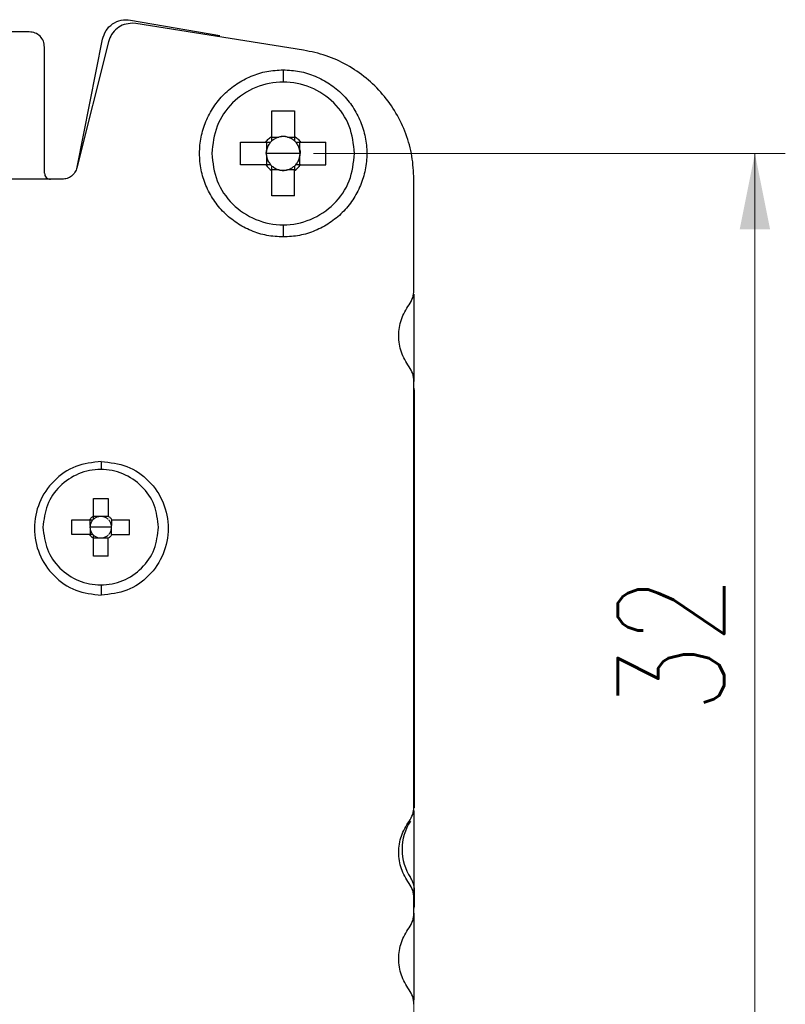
# Model space of a CAD drawing. Header units: millimetres. Extents: x 5 to 292, y 5 to 205.
# Tile 7 of 19: x 95 to 120, y 67 to 100. Entities that reach past the tile are written whole.
import ezdxf

# ---------------------------------------------------------------- set-up
doc = ezdxf.new("R2010")
doc.units = ezdxf.units.MM
doc.styles.add('SLDTEXTSTYLE0', font='TXT', dxfattribs={"width": 0.75, "bigfont": 'bigfont'})
doc.dimstyles.new('SLDDIMSTYLE0', dxfattribs={"dimtxt": 3.5, "dimasz": 2.5, "dimexe": 0, "dimexo": 0.0625, "dimgap": 0.875, "dimtad": 1, "dimdec": 0, "dimrnd": 1e-09, "dimzin": 12, "dimdsep": 46, "dimtxsty": 'SLDTEXTSTYLE0', "dimsah": 1, "dimcen": 0.09, "dimadec": 0, "dimazin": 3, "dimtfac": 1, "dimtdec": 0, "dimtofl": 0, "dimtmove": 0, "dimatfit": 3, "dimfxl": 1, "dimfrac": 2, "dimtolj": 1, "dimtzin": 12, "dimarcsym": 0})
doc.dimstyles.new('SLDDIMSTYLE1', dxfattribs={"dimtxt": 3.5, "dimasz": 2.5, "dimexe": 0, "dimexo": 0.0625, "dimgap": 0.875, "dimtad": 1, "dimdec": 1, "dimrnd": 1e-09, "dimzin": 12, "dimdsep": 46, "dimtxsty": 'SLDTEXTSTYLE0', "dimsah": 1, "dimcen": 0.09, "dimadec": 0, "dimazin": 3, "dimtfac": 1, "dimtdec": 1, "dimtofl": 0, "dimtmove": 0, "dimatfit": 3, "dimfxl": 1, "dimfrac": 2, "dimtolj": 1, "dimtzin": 12, "dimarcsym": 0})

# ---------------------------------------------------------------- blocks, each defined once
blk = doc.blocks.new('_D_1')
at = {"color": 7, "linetype": 'Continuous', "lineweight": 0}
for p, q in [((27.651, 72.708), (27.651, 38.787)), ((108.251, 72.708), (108.251, 38.787)), ((27.651, 39.787), (108.251, 39.787))]:
    blk.add_line(p, q, dxfattribs=at)
at = {"color": 7, "linetype": 'Continuous', "lineweight": 18}
for points in [[(27.651, 39.787), (30.151, 39.287), (30.151, 40.287)], [(108.251, 39.787), (105.751, 40.287), (105.751, 39.287)]]:
    blk.add_solid(points, dxfattribs=at)
at = {"color": 7, "linetype": 'Continuous', "lineweight": 18, "insert": (64.228, 44.299), "char_height": 3.5, "attachment_point": 1, "rotation": 0, "style": 'SLDTEXTSTYLE0'}
blk.add_mtext('80.6', dxfattribs=at)
blk = doc.blocks.new('_D_2')
at = {"color": 7, "linetype": 'Continuous', "lineweight": 0}
for p, q in [((104.951, 95.208), (120.465, 95.208)), ((119.465, 63.208), (119.465, 95.208)), ((104.951, 63.208), (120.465, 63.208))]:
    blk.add_line(p, q, dxfattribs=at)
at = {"color": 7, "linetype": 'Continuous', "lineweight": 18}
for points in [[(119.465, 95.208), (118.965, 92.708), (119.965, 92.708)], [(119.465, 63.208), (119.965, 65.708), (118.965, 65.708)]]:
    blk.add_solid(points, dxfattribs=at)
at = {"color": 7, "linetype": 'Continuous', "lineweight": 18, "insert": (114.953, 76.804), "char_height": 3.5, "attachment_point": 1, "rotation": 90, "style": 'SLDTEXTSTYLE0'}
blk.add_mtext('32', dxfattribs=at)

msp = doc.modelspace()

# ---------------------------------------------------------------- linework, layer by layer
at = {"color": 7, "linetype": 'Continuous', "lineweight": 25}
for p, q in [((98.929, 99.596), (101.871, 99.085)), ((99.104, 99.481), (98.979, 99.491)), ((104.623, 98.607), (99.104, 99.481)), ((95.601, 99.208), (94.901, 99.208)), ((98.203, 98.884), (97.169, 94.737)), ((97.174, 94.761), (98.007, 98.964)), ((96.101, 94.558), (96.101, 98.708)), ((103.581, 96.608), (104.321, 96.608)), ((103.581, 95.775), (103.581, 96.608)), ((104.321, 96.608), (104.321, 95.775)), ((103.581, 95.623), (103.536, 95.578)), ((103.581, 95.623), (103.581, 95.775)), ((103.581, 95.746), (103.808, 95.746)), ((104.093, 95.746), (104.321, 95.746)), ((104.321, 95.775), (104.321, 95.623)), ((104.366, 95.578), (104.321, 95.623)), ((102.551, 95.578), (103.384, 95.578)), ((102.551, 94.838), (102.551, 95.578)), ((103.384, 95.578), (103.536, 95.578)), ((103.395, 95.208), (103.413, 95.351)), ((103.413, 95.351), (103.413, 95.578)), ((104.366, 95.578), (104.518, 95.578)), ((104.488, 95.578), (104.488, 95.351)), ((104.507, 95.208), (104.488, 95.351)), ((104.518, 95.578), (105.351, 95.578)), ((105.351, 94.838), (105.351, 95.578)), ((103.395, 95.208), (103.413, 95.066)), ((103.951, 95.208), (103.395, 95.208)), ((103.413, 94.838), (103.413, 95.066)), ((104.507, 95.208), (103.951, 95.208)), ((104.488, 95.066), (104.507, 95.208)), ((104.488, 95.066), (104.488, 94.838)), ((104.51, 95.208), (104.507, 95.208)), ((103.384, 94.838), (102.551, 94.838)), ((103.536, 94.838), (103.384, 94.838)), ((103.536, 94.838), (103.581, 94.793)), ((103.581, 94.641), (103.581, 94.793)), ((103.808, 94.671), (103.581, 94.671)), ((103.581, 93.808), (103.581, 94.641)), ((104.321, 94.671), (104.093, 94.671)), ((104.321, 94.793), (104.366, 94.838)), ((104.321, 94.793), (104.321, 94.641)), ((104.321, 93.808), (104.321, 94.641)), ((104.518, 94.838), (104.366, 94.838)), ((104.518, 94.838), (105.351, 94.838)), ((96.684, 94.358), (39.218, 94.358)), ((108.251, 90.708), (108.251, 94.36)), ((104.321, 93.808), (103.581, 93.808)), ((108.251, 90.58), (108.251, 87.708)), ((108.251, 73.708), (108.251, 87.708)), ((108.269, 87.408), (108.251, 87.521)), ((108.269, 73.675), (108.269, 87.408)), ((97.711, 83.858), (98.191, 83.858)), ((97.711, 83.276), (97.711, 83.858)), ((98.191, 83.858), (98.191, 83.276)), ((97.711, 83.17), (97.711, 83.276)), ((97.001, 83.148), (97.583, 83.148)), ((97.001, 82.668), (97.001, 83.148)), ((97.583, 83.148), (97.689, 83.148)), ((97.599, 82.96), (97.595, 82.908)), ((97.599, 82.96), (97.599, 83.148)), ((97.711, 83.17), (97.689, 83.148)), ((97.899, 83.26), (97.711, 83.26)), ((98.003, 83.26), (97.899, 83.26)), ((98.191, 83.26), (98.003, 83.26)), ((98.302, 83.148), (98.302, 82.96)), ((98.306, 82.908), (98.302, 82.96)), ((98.319, 83.148), (98.901, 83.148)), ((98.901, 82.668), (98.901, 83.148)), ((97.583, 82.668), (97.001, 82.668)), ((97.689, 82.668), (97.583, 82.668)), ((97.595, 82.908), (97.599, 82.856)), ((97.951, 82.908), (97.595, 82.908)), ((97.599, 82.856), (97.599, 82.668)), ((97.689, 82.668), (97.711, 82.646)), ((97.711, 82.54), (97.711, 82.646)), ((98.306, 82.908), (97.951, 82.908)), ((98.302, 82.856), (98.306, 82.908)), ((98.302, 82.668), (98.302, 82.856)), ((98.319, 82.668), (98.901, 82.668)), ((97.711, 82.556), (97.899, 82.556)), ((97.711, 81.958), (97.711, 82.54)), ((97.899, 82.556), (98.003, 82.556)), ((98.003, 82.556), (98.191, 82.556)), ((98.191, 81.958), (98.191, 82.54)), ((98.191, 81.958), (97.711, 81.958)), ((108.251, 73.582), (108.251, 71.067)), ((108.251, 70.208), (108.251, 70.708)), ((108.269, 70.441), (108.269, 70.941)), ((108.251, 70.34), (108.269, 70.441)), ((108.251, 70.208), (108.251, 67.353))]:
    msp.add_line(p, q, dxfattribs=at)
at = {"color": 8, "linetype": 'Continuous', "lineweight": 25}
for p, q in [((103.951, 97.958), (103.951, 97.558)), ((103.951, 92.858), (103.951, 92.458)), ((97.969, 85.071), (97.969, 84.805)), ((97.969, 81.012), (97.969, 80.671))]:
    msp.add_line(p, q, dxfattribs=at)
at = {"color": 7, "linetype": 'Continuous', "lineweight": 25}
for points, knots in [([(98.007, 98.964), (98.039, 99.063), (98.102, 99.261), (98.329, 99.483), (98.618, 99.615), (98.825, 99.603), (98.929, 99.596)], [0, 0, 0, 0, 0.250001, 0.500001, 0.75, 1, 1, 1, 1]), ([(98.979, 99.491), (98.891, 99.482), (98.714, 99.465), (98.479, 99.332), (98.292, 99.136), (98.233, 98.968), (98.203, 98.884)], [0, 0, 0, 0, 0.250001, 0.500001, 0.75, 1, 1, 1, 1]), ([(96.101, 98.708), (96.093, 98.774), (96.078, 98.905), (95.963, 99.07), (95.797, 99.186), (95.666, 99.201), (95.601, 99.208)], [0, 0, 0, 0, 0.249998, 0.5, 0.749999, 1, 1, 1, 1]), ([(108.251, 94.36), (108.238, 94.613), (108.212, 95.12), (108.004, 95.856), (107.68, 96.545), (107.237, 97.167), (106.693, 97.701), (106.063, 98.129), (105.368, 98.45), (104.872, 98.554), (104.623, 98.607)], [0, 0, 0, 0, 0.125, 0.25, 0.375, 0.5, 0.625, 0.75, 0.875, 1, 1, 1, 1]), ([(103.951, 92.458), (103.771, 92.468), (103.411, 92.489), (102.892, 92.652), (102.413, 92.907), (101.994, 93.251), (101.65, 93.67), (101.394, 94.149), (101.236, 94.668), (101.183, 95.208), (101.236, 95.748), (101.394, 96.267), (101.65, 96.746), (101.994, 97.165), (102.413, 97.51), (102.892, 97.764), (103.411, 97.927), (103.771, 97.948), (103.951, 97.958)], [0, 0, 0, 0, 0.0625, 0.125, 0.1875, 0.25, 0.3125, 0.375, 0.4375, 0.5, 0.5625, 0.625, 0.6875, 0.75, 0.8125, 0.875, 0.9375, 1, 1, 1, 1]), ([(103.951, 97.958), (104.131, 97.948), (104.491, 97.927), (105.01, 97.764), (105.488, 97.51), (105.908, 97.165), (106.252, 96.746), (106.508, 96.267), (106.665, 95.748), (106.719, 95.208), (106.665, 94.668), (106.508, 94.149), (106.252, 93.67), (105.908, 93.251), (105.488, 92.907), (105.01, 92.652), (104.491, 92.489), (104.131, 92.468), (103.951, 92.458)], [0, 0, 0, 0, 0.0625, 0.125, 0.1875, 0.25, 0.3125, 0.375, 0.4375, 0.5, 0.5625, 0.625, 0.6875, 0.75, 0.8125, 0.875, 0.9375, 1, 1, 1, 1]), ([(106.301, 95.208), (106.265, 95.516), (106.195, 96.131), (105.651, 96.913), (104.875, 97.436), (103.951, 97.619), (103.027, 97.436), (102.25, 96.913), (101.707, 96.131), (101.636, 95.516), (101.601, 95.208)], [0, 0, 0, 0, 0.125, 0.25, 0.375, 0.5, 0.625, 0.75, 0.875, 1, 1, 1, 1]), ([(103.384, 95.578), (103.412, 95.616), (103.467, 95.692), (103.543, 95.747), (103.581, 95.775)], [0, 0, 0, 0, 0.499995, 1, 1, 1, 1]), ([(103.808, 95.746), (103.767, 95.732), (103.684, 95.705), (103.615, 95.65), (103.581, 95.623)], [0, 0, 0, 0, 0.500006, 1, 1, 1, 1]), ([(104.093, 95.746), (104.07, 95.752), (104.026, 95.763), (103.951, 95.769), (103.875, 95.763), (103.831, 95.752), (103.808, 95.746)], [0, 0, 0, 0, 0.261098, 0.500006, 0.738902, 1, 1, 1, 1]), ([(104.093, 95.746), (104.046, 95.755), (103.951, 95.773), (103.856, 95.755), (103.808, 95.746)], [0, 0, 0, 0, 0.500006, 1, 1, 1, 1]), ([(104.321, 95.623), (104.286, 95.65), (104.218, 95.705), (104.135, 95.732), (104.093, 95.746)], [0, 0, 0, 0, 0.500007, 1, 1, 1, 1]), ([(104.321, 95.775), (104.359, 95.747), (104.435, 95.692), (104.49, 95.616), (104.518, 95.578)], [0, 0, 0, 0, 0.499995, 1, 1, 1, 1]), ([(103.413, 95.351), (103.407, 95.328), (103.395, 95.284), (103.39, 95.208), (103.395, 95.133), (103.407, 95.089), (103.413, 95.066)], [0, 0, 0, 0, 0.261097, 0.500003, 0.738903, 1, 1, 1, 1]), ([(103.536, 95.578), (103.509, 95.544), (103.454, 95.475), (103.427, 95.392), (103.413, 95.351)], [0, 0, 0, 0, 0.500002, 1, 1, 1, 1]), ([(104.488, 95.351), (104.475, 95.392), (104.447, 95.475), (104.393, 95.544), (104.366, 95.578)], [0, 0, 0, 0, 0.500005, 1, 1, 1, 1]), ([(104.488, 95.351), (104.495, 95.328), (104.507, 95.284), (104.509, 95.233), (104.51, 95.208)], [0, 0, 0, 0, 0.520303, 1, 1, 1, 1]), ([(101.601, 95.208), (101.636, 94.901), (101.707, 94.285), (102.25, 93.503), (103.027, 92.981), (103.951, 92.797), (104.875, 92.981), (105.651, 93.503), (106.195, 94.285), (106.265, 94.901), (106.301, 95.208)], [0, 0, 0, 0, 0.125, 0.25, 0.375, 0.5, 0.625, 0.75, 0.875, 1, 1, 1, 1]), ([(103.413, 95.066), (103.427, 95.024), (103.454, 94.941), (103.509, 94.872), (103.536, 94.838)], [0, 0, 0, 0, 0.499998, 1, 1, 1, 1]), ([(104.366, 94.838), (104.393, 94.872), (104.447, 94.941), (104.475, 95.024), (104.488, 95.066)], [0, 0, 0, 0, 0.499995, 1, 1, 1, 1]), ([(104.488, 95.066), (104.495, 95.089), (104.507, 95.133), (104.509, 95.184), (104.51, 95.208)], [0, 0, 0, 0, 0.522197, 1, 1, 1, 1]), ([(97.169, 94.737), (97.151, 94.685), (97.113, 94.58), (96.997, 94.458), (96.85, 94.374), (96.739, 94.363), (96.684, 94.358)], [0, 0, 0, 0, 0.250001, 0.499999, 0.749999, 1, 1, 1, 1]), ([(103.581, 94.793), (103.615, 94.766), (103.684, 94.712), (103.767, 94.684), (103.808, 94.671)], [0, 0, 0, 0, 0.499998, 1, 1, 1, 1]), ([(103.808, 94.671), (103.831, 94.665), (103.875, 94.653), (103.951, 94.647), (104.026, 94.653), (104.07, 94.665), (104.093, 94.671)], [0, 0, 0, 0, 0.261098, 0.499994, 0.738902, 1, 1, 1, 1]), ([(103.808, 94.671), (103.856, 94.661), (103.951, 94.643), (104.046, 94.661), (104.093, 94.671)], [0, 0, 0, 0, 0.499994, 1, 1, 1, 1]), ([(104.093, 94.671), (104.135, 94.684), (104.218, 94.712), (104.286, 94.766), (104.321, 94.793)], [0, 0, 0, 0, 0.49999, 1, 1, 1, 1]), ([(104.321, 94.641), (104.359, 94.669), (104.435, 94.724), (104.49, 94.8), (104.518, 94.838)], [0, 0, 0, 0, 0.499991, 1, 1, 1, 1]), ([(96.101, 94.558), (96.104, 94.532), (96.11, 94.48), (96.156, 94.413), (96.222, 94.367), (96.275, 94.361), (96.301, 94.358)], [0, 0, 0, 0, 0.249999, 0.499999, 0.750002, 1, 1, 1, 1]), ([(108.091, 90.228), (108.137, 90.302), (108.229, 90.449), (108.244, 90.622), (108.251, 90.708)], [0, 0, 0, 0, 0.5, 1, 1, 1, 1]), ([(108.091, 88.188), (107.995, 88.344), (107.803, 88.657), (107.725, 89.208), (107.803, 89.76), (107.995, 90.072), (108.091, 90.228)], [0, 0, 0, 0, 0.25, 0.5, 0.75, 1, 1, 1, 1]), ([(108.251, 87.708), (108.244, 87.795), (108.229, 87.968), (108.137, 88.115), (108.091, 88.188)], [0, 0, 0, 0, 0.499999, 1, 1, 1, 1]), ([(97.969, 85.071), (97.681, 85.038), (97.105, 84.972), (96.373, 84.464), (95.884, 83.736), (95.712, 82.871), (95.884, 82.007), (96.373, 81.279), (97.105, 80.771), (97.681, 80.705), (97.969, 80.671)], [0, 0, 0, 0, 0.125, 0.25, 0.375, 0.5, 0.625, 0.75, 0.875, 1, 1, 1, 1]), ([(97.969, 85.071), (98.257, 85.038), (98.833, 84.972), (99.565, 84.464), (100.055, 83.736), (100.226, 82.871), (100.055, 82.007), (99.565, 81.279), (98.833, 80.771), (98.257, 80.705), (97.969, 80.671)], [0, 0, 0, 0, 0.125, 0.25, 0.375, 0.5, 0.625, 0.75, 0.875, 1, 1, 1, 1]), ([(99.851, 82.908), (99.822, 83.157), (99.765, 83.654), (99.326, 84.287), (98.698, 84.709), (97.951, 84.858), (97.204, 84.709), (96.576, 84.287), (96.136, 83.654), (96.079, 83.157), (96.051, 82.908)], [0, 0, 0, 0, 0.125, 0.25, 0.375, 0.5, 0.625, 0.75, 0.875, 1, 1, 1, 1]), ([(97.583, 83.148), (97.601, 83.173), (97.637, 83.222), (97.686, 83.258), (97.711, 83.276)], [0, 0, 0, 0, 0.500004, 1, 1, 1, 1]), ([(97.689, 83.148), (97.667, 83.12), (97.623, 83.064), (97.607, 82.995), (97.599, 82.96)], [0, 0, 0, 0, 0.500002, 1, 1, 1, 1]), ([(97.899, 83.26), (97.864, 83.252), (97.795, 83.236), (97.739, 83.192), (97.711, 83.17)], [0, 0, 0, 0, 0.500002, 1, 1, 1, 1]), ([(98.191, 83.17), (98.163, 83.192), (98.107, 83.236), (98.037, 83.252), (98.003, 83.26)], [0, 0, 0, 0, 0.500002, 1, 1, 1, 1]), ([(98.302, 82.96), (98.295, 82.995), (98.279, 83.064), (98.235, 83.12), (98.213, 83.148)], [0, 0, 0, 0, 0.499998, 1, 1, 1, 1]), ([(96.051, 82.908), (96.079, 82.659), (96.136, 82.162), (96.576, 81.53), (97.204, 81.107), (97.951, 80.959), (98.698, 81.107), (99.326, 81.53), (99.765, 82.162), (99.822, 82.659), (99.851, 82.908)], [0, 0, 0, 0, 0.125, 0.25, 0.3749999, 0.4999999, 0.6249999, 0.7499997, 0.8750001, 1, 1, 1, 1]), ([(97.583, 82.668), (97.601, 82.643), (97.637, 82.594), (97.686, 82.558), (97.711, 82.54)], [0, 0, 0, 0, 0.500002, 1, 1, 1, 1]), ([(97.599, 82.856), (97.607, 82.822), (97.623, 82.752), (97.667, 82.696), (97.689, 82.668)], [0, 0, 0, 0, 0.500001, 1, 1, 1, 1]), ([(97.711, 82.646), (97.739, 82.624), (97.795, 82.58), (97.864, 82.564), (97.899, 82.556)], [0, 0, 0, 0, 0.499998, 1, 1, 1, 1]), ([(98.003, 82.556), (98.037, 82.564), (98.107, 82.58), (98.163, 82.624), (98.191, 82.646)], [0, 0, 0, 0, 0.499998, 1, 1, 1, 1]), ([(98.191, 82.54), (98.215, 82.558), (98.265, 82.594), (98.301, 82.643), (98.319, 82.668)], [0, 0, 0, 0, 0.500002, 1, 1, 1, 1]), ([(98.213, 82.668), (98.235, 82.696), (98.279, 82.752), (98.295, 82.822), (98.302, 82.856)], [0, 0, 0, 0, 0.499999, 1, 1, 1, 1]), ([(108.091, 73.228), (108.137, 73.302), (108.229, 73.449), (108.244, 73.622), (108.251, 73.708)], [0, 0, 0, 0, 0.500001, 1, 1, 1, 1]), ([(108.091, 71.188), (107.995, 71.344), (107.803, 71.657), (107.725, 72.208), (107.803, 72.76), (107.995, 73.072), (108.091, 73.228)], [0, 0, 0, 0, 0.25, 0.5, 0.75, 1, 1, 1, 1]), ([(108.269, 70.941), (108.268, 70.967), (108.267, 71.018), (108.255, 71.095), (108.234, 71.182), (108.198, 71.279), (108.159, 71.346), (108.139, 71.379)], [0, 0, 0, 0, 0.166968, 0.333154, 0.500121, 0.750061, 1, 1, 1, 1]), ([(108.251, 70.708), (108.244, 70.795), (108.229, 70.968), (108.137, 71.115), (108.091, 71.188)], [0, 0, 0, 0, 0.499999, 1, 1, 1, 1]), ([(108.091, 69.728), (108.137, 69.802), (108.229, 69.949), (108.244, 70.122), (108.251, 70.208)], [0, 0, 0, 0, 0.500001, 1, 1, 1, 1]), ([(108.091, 67.688), (107.995, 67.844), (107.803, 68.157), (107.725, 68.708), (107.803, 69.26), (107.995, 69.572), (108.091, 69.728)], [0, 0, 0, 0, 0.25, 0.5, 0.75, 1, 1, 1, 1]), ([(108.251, 67.208), (108.244, 67.295), (108.229, 67.468), (108.137, 67.615), (108.091, 67.688)], [0, 0, 0, 0, 0.499999, 1, 1, 1, 1])]:
    msp.add_open_spline(points, degree=3, knots=knots, dxfattribs=at)
for points in [[(103.384, 94.838), (103.412, 94.8), (103.467, 94.724), (103.543, 94.669), (103.581, 94.641)], [(98.191, 83.276), (98.215, 83.258), (98.265, 83.222), (98.301, 83.173), (98.319, 83.148)], [(108.139, 73.238), (107.958, 72.961), (107.862, 72.638), (107.862, 72.308)], [(107.862, 72.308), (107.862, 71.978), (107.958, 71.655), (108.139, 71.379)]]:
    msp.add_open_spline(points, degree=3, dxfattribs=at)

# ---------------------------------------------------------------- dimensions: what is measured, and where the dimension line sits
at = {"color": 7, "linetype": 'Continuous', "lineweight": 18}
for base, p1, p2, angle, dimstyle, picture, middle in [((119.465, 95.208), (103.951, 63.208), (103.951, 95.208), 90, 'SLDDIMSTYLE0', '_D_2', (119.465, 79.39)), ((108.251, 39.787), (27.651, 73.708), (108.251, 73.708), 0, 'SLDDIMSTYLE1', '_D_1', (68.754, 39.787))]:
    dim = msp.add_linear_dim(base=base, p1=p1, p2=p2, angle=angle, dimstyle=dimstyle, dxfattribs=at)
    dim.commit()
    dim.dimension.update_dxf_attribs({"geometry": picture, "text_midpoint": middle, "dimtype": 160})

doc.saveas('drawing.dxf')
